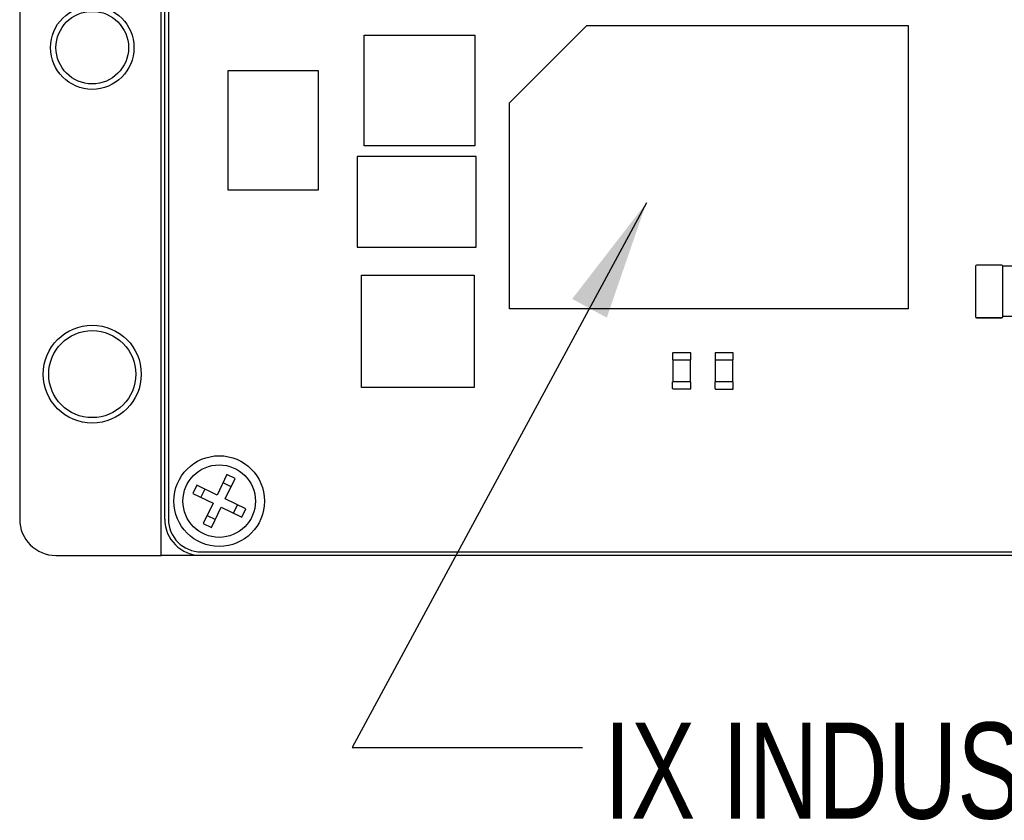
# Paper-space layout 'IX body' of a CAD drawing. Header units: millimetres. Extents: x 5 to 274, y 4 to 211.
# Tile 14 of 21: x 189 to 216, y 91 to 113. Entities that reach past the tile are written whole.
import ezdxf

# ---------------------------------------------------------------- set-up
doc = ezdxf.new("R2010")
doc.units = ezdxf.units.MM
doc.layers.add('DIMENSIONS', color=8, linetype='Continuous')
doc.styles.add('SLDTEXTSTYLE0', font='TXT', dxfattribs={"width": 0.75})
doc.dimstyles.new('SLDDIMSTYLE2', dxfattribs={"dimtxt": 0.18, "dimasz": 3.302, "dimexe": 0, "dimexo": 0.0625, "dimgap": 0, "dimtad": 0, "dimtih": 1, "dimtoh": 1, "dimdec": 0, "dimrnd": 1e-09, "dimzin": 0, "dimdsep": 46, "dimtxsty": 'Standard', "dimsah": 1, "dimcen": 0.09, "dimadec": 0, "dimazin": 0, "dimtfac": 3.302, "dimtdec": 0, "dimtofl": 0, "dimtmove": 0, "dimatfit": 3, "dimfxl": 1, "dimfrac": 2, "dimtolj": 1, "dimtzin": 0, "dimarcsym": 0})

psp = doc.layouts.new('IX body')

# ---------------------------------------------------------------- linework, layer by layer
at = {"color": 7, "linetype": 'Continuous', "lineweight": 25}
for p, q in [((192.8869929, 98.4718718), (192.8869929, 126.4718718)), ((188.9869929, 125.4718718), (188.9869929, 99.4718718)), ((192.9869929, 99.4718718), (192.9869929, 125.4718718)), ((193.0869929, 125.4718718), (193.0869929, 99.4718718)), ((204.6119032, 113.0721675), (202.487023, 110.9472873)), ((213.4869934, 113.0722589), (204.6119032, 113.0721675)), ((213.4869934, 105.2722593), (213.4869934, 113.0722589)), ((198.4869111, 109.7623402), (198.4869111, 112.8123417)), ((198.4869111, 112.8123417), (201.5369126, 112.8123417)), ((201.5369126, 112.8123417), (201.5369126, 109.7623402)), ((194.7268993, 111.8319333), (194.7268993, 108.5519602)), ((197.2269095, 111.8319333), (194.7268993, 111.8319333)), ((197.2269095, 108.5519602), (197.2269095, 111.8319333)), ((202.4869951, 105.2722593), (202.487023, 110.9472873)), ((201.5369126, 109.7623402), (198.4869111, 109.7623402)), ((201.5668993, 109.4717866), (198.2869262, 109.4717866)), ((198.2869262, 109.4717866), (198.2869262, 106.9717764)), ((201.5668993, 106.9717764), (201.5668993, 109.4717866)), ((194.7268993, 108.5519602), (197.2269095, 108.5519602)), ((198.2869262, 106.9717764), (201.5668993, 106.9717764)), ((215.3368295, 106.4468247), (215.3368295, 105.0571447)), ((216.0566695, 106.4769848), (215.3669895, 106.4769847)), ((216.0868295, 106.4166648), (216.0868295, 106.4468248)), ((216.7868295, 106.4468248), (216.0868295, 106.4468248)), ((216.0868295, 105.0873048), (216.0868295, 106.4166648)), ((198.4119933, 106.2022619), (201.5119922, 106.2022619)), ((198.4119933, 103.102263), (198.4119933, 106.2022619)), ((201.5119922, 106.2022619), (201.5119922, 103.102263)), ((213.4869934, 105.2722593), (202.4869951, 105.2722593)), ((216.0868295, 105.0571448), (216.0868295, 105.0873048)), ((216.7868295, 105.0571447), (216.0868295, 105.0571447)), ((215.3669895, 105.0269847), (216.0566695, 105.0269848)), ((216.0566695, 105.0269847), (215.3669895, 105.0269847)), ((206.9868797, 104.0523386), (206.9868798, 103.8623386)), ((207.4768797, 104.0623387), (206.9968797, 104.0623386)), ((206.9968797, 104.0623386), (206.9968797, 104.0523386)), ((207.4768797, 104.0623387), (207.4768797, 104.0523387)), ((207.4868798, 103.8623387), (207.4868797, 104.0523387)), ((208.156876, 104.0519495), (208.156876, 103.8619495)), ((208.646876, 104.0619496), (208.166876, 104.0619495)), ((208.166876, 104.0619495), (208.166876, 104.0519495)), ((208.646876, 104.0619496), (208.646876, 104.0519496)), ((208.656876, 103.8619496), (208.656876, 104.0519496)), ((206.9868798, 103.8623386), (206.9968798, 103.8623386)), ((206.9968798, 103.8623386), (207.4768798, 103.8623387)), ((206.9968799, 103.2623386), (206.9968798, 103.8623386)), ((207.4768798, 103.8623387), (207.4868798, 103.8623387)), ((207.4768799, 103.2623387), (207.4768798, 103.8623387)), ((208.156876, 103.8619495), (208.166876, 103.8619495)), ((208.166876, 103.8619495), (208.646876, 103.8619496)), ((208.1668761, 103.2619495), (208.166876, 103.8619495)), ((208.646876, 103.8619496), (208.656876, 103.8619496)), ((208.6468761, 103.2619496), (208.646876, 103.8619496)), ((206.9868799, 103.0723386), (206.9868799, 103.2623386)), ((206.9968799, 103.2623386), (206.9868799, 103.2623386)), ((207.4768799, 103.2623387), (206.9968799, 103.2623386)), ((207.4868799, 103.2623387), (207.4768799, 103.2623387)), ((207.4868799, 103.0723387), (207.4868799, 103.2623387)), ((208.1568762, 103.0719495), (208.1568761, 103.2619495)), ((208.1668761, 103.2619495), (208.1568761, 103.2619495)), ((208.6468761, 103.2619496), (208.1668761, 103.2619495)), ((208.6568761, 103.2619496), (208.6468761, 103.2619496)), ((208.6568762, 103.0719496), (208.6568761, 103.2619496)), ((201.5119922, 103.102263), (198.4119933, 103.102263)), ((206.9968799, 103.0623386), (206.9968799, 103.0723386)), ((206.9968799, 103.0623386), (207.4768799, 103.0623387)), ((207.4768799, 103.0623387), (207.4768799, 103.0723387)), ((208.1668762, 103.0619495), (208.1668762, 103.0719495)), ((208.1668762, 103.0619495), (208.6468762, 103.0619496)), ((208.6468762, 103.0619496), (208.6468762, 103.0719496)), ((194.700465, 100.7016353), (194.4287628, 100.1387828)), ((194.925606, 100.5929544), (194.700465, 100.7016353)), ((194.8169251, 100.3678134), (194.5917841, 100.4764943)), ((194.6539038, 100.0301019), (194.925606, 100.5929544)), ((193.8659103, 100.4104849), (193.7572295, 100.1853439)), ((193.7572295, 100.1853439), (194.320082, 99.9136418)), ((194.4287628, 100.1387828), (193.8659103, 100.4104849)), ((194.0910513, 100.3018041), (193.9823705, 100.0766631)), ((194.320082, 99.9136418), (194.0483798, 99.3507893)), ((195.2167563, 99.7583997), (194.6539038, 100.0301019)), ((194.2735208, 99.2421084), (194.545223, 99.8049609)), ((194.545223, 99.8049609), (195.1080754, 99.5332587)), ((194.8829344, 99.6419396), (194.9916153, 99.8670806)), ((195.1080754, 99.5332587), (195.2167563, 99.7583997)), ((194.0483798, 99.3507893), (194.2735208, 99.2421084)), ((194.1570607, 99.5759303), (194.3822016, 99.4672494)), ((193.9869929, 98.5718718), (219.9869929, 98.5718718)), ((189.9869929, 98.4718718), (192.8869929, 98.4718718)), ((193.9869929, 98.4718718), (192.8869929, 98.4718718)), ((219.9869929, 98.4718718), (193.9869929, 98.4718718))]:
    psp.add_line(p, q, dxfattribs=at)
for centre, radius in [((190.9869929, 112.4718718), 1.15), ((190.9869929, 112.4718718), 1), ((190.9869929, 103.4718718), 1.35), ((190.9869929, 103.4718718), 1.2), ((194.4869929, 99.9718718), 1.25), ((194.4869929, 99.9718718), 1)]:
    psp.add_circle(centre, radius, dxfattribs=at)
for centre, radius, start, end in [((215.3669895, 106.4468247), 0.03016, 90.0000025, 180.0000025), ((216.0566695, 106.4468248), 0.03016, 0.0000025, 90.0000025), ((215.3669895, 105.0571447), 0.03016, 180.0000025, 270.0000025), ((215.3669895, 105.0571447), 0.03016, 180.0000025, 270.0000025), ((216.0566695, 105.0571448), 0.03016, 270.0000025, 0.0000025), ((216.0566695, 105.0571447), 0.03016, 270.0000025, 0.0000025), ((206.9968797, 104.0523386), 0.01, 90.00001002, 180.00001002), ((207.4768797, 104.0523387), 0.01, 0.00001002, 90.00001002), ((208.166876, 104.0519495), 0.01, 90.00001002, 180.00001002), ((208.646876, 104.0519496), 0.01, 0.00001002, 90.00001002), ((206.9968799, 103.0723386), 0.01, 180.00001002, 270.00001002), ((207.4768799, 103.0723387), 0.01, 270.00001002, 0.00001002), ((208.1668762, 103.0719495), 0.01, 180.00001002, 270.00001002), ((208.6468762, 103.0719496), 0.01, 270.00001002, 0.00001002), ((189.9869929, 99.4718718), 1, 180, 270), ((193.9869929, 99.4718718), 1, 180, 270), ((193.9869929, 99.4718718), 0.9, 180, 270)]:
    psp.add_arc(centre, radius, start, end, dxfattribs=at)

# ---------------------------------------------------------------- texts
at = {"layer": 'DIMENSIONS', "insert": (205.1018652, 93.8655701), "char_height": 2.645833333, "attachment_point": 1, "style": 'SLDTEXTSTYLE0'}
psp.add_mtext('IX INDUSTRIAL CONNECTOR', dxfattribs=at)

# ---------------------------------------------------------------- leaders
at = {"layer": 'DIMENSIONS'}
psp.add_leader([(206.2621456, 108.1921367), (198.1558893, 93.1786401), (204.5058893, 93.1786401)], dimstyle='SLDDIMSTYLE2', dxfattribs=at)

doc.saveas('drawing.dxf')
